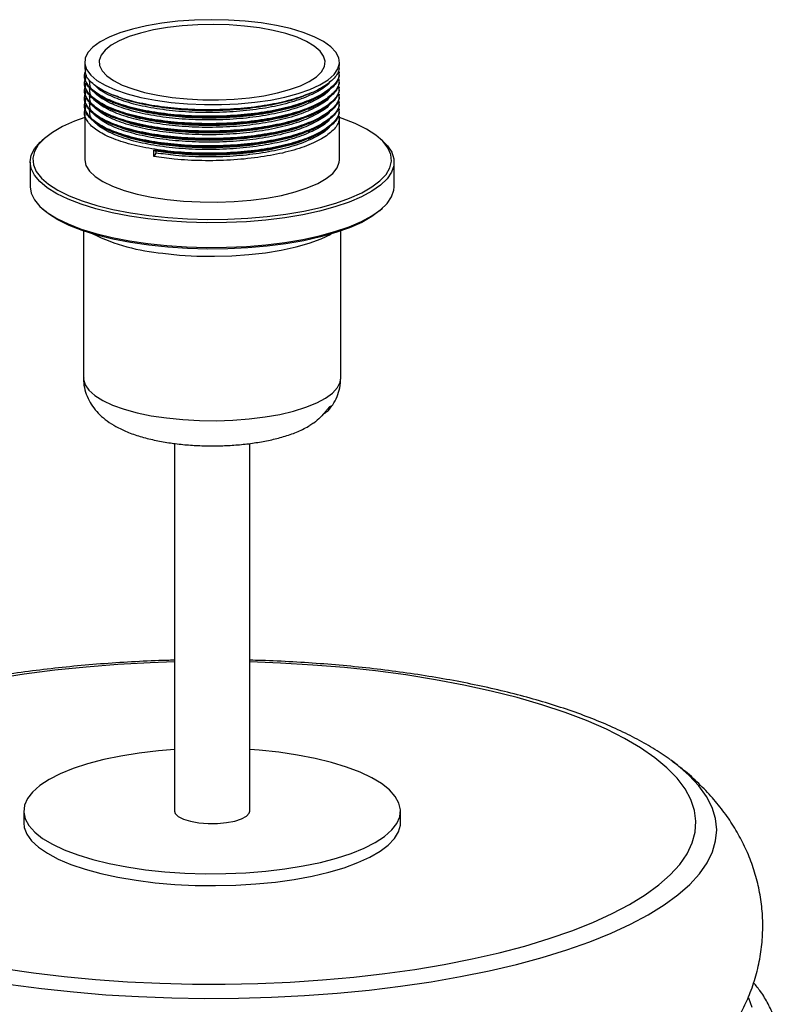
# Paper-space layout '_Dimétrica' of a CAD drawing. Header units: millimetres. Extents: x -165 to 165, y -17 to 463.
# Tile 4 of 4: x -31 to 90, y 306 to 463. Entities that reach past the tile are written whole.
import ezdxf

# ---------------------------------------------------------------- set-up
doc = ezdxf.new("R2010")
doc.units = ezdxf.units.MM

psp = doc.layouts.new('_Dimétrica')

# ---------------------------------------------------------------- linework, layer by layer
at = {"color": 7, "linetype": 'Continuous', "lineweight": 25}
for p, q in [((-20.3, 455.81), (-20.3, 454.7)), ((20.3, 455.29), (20.3, 455.81)), ((-20.3, 453.67), (-20.3, 453.52)), ((20.3, 454.11), (20.3, 454.26)), ((20.3, 452.93), (20.3, 453.08)), ((-20.3, 452.49), (-20.3, 452.34)), ((20.3, 451.75), (20.3, 451.9)), ((-20.3, 451.31), (-20.3, 451.16)), ((-20.3, 450.13), (-20.3, 449.99)), ((20.3, 450.57), (20.3, 450.72)), ((-20.3, 448.95), (-20.3, 448.81)), ((20.3, 449.4), (20.3, 449.54)), ((20.3, 448.22), (20.3, 448.37)), ((-20.3, 447.78), (-20.3, 440.29)), ((20.3, 440.29), (20.3, 447.19)), ((-26.73, 443.66), (-27.13, 443.31)), ((27.13, 443.31), (26.73, 443.66)), ((-9.27, 441.82), (-8.97, 441.65)), ((-9.27, 440.78), (-9.27, 441.82)), ((-8.97, 441.35), (-9.27, 440.78)), ((-8.97, 441.65), (-8.97, 441.35)), ((-29, 439.9), (-29, 435.97)), ((29, 435.97), (29, 439.9)), ((-27.13, 432.56), (-26.73, 432.21)), ((26.73, 432.21), (27.13, 432.56)), ((-20.5, 428.94), (-20.5, 405.55)), ((20.5, 405.55), (20.5, 428.94)), ((-6, 395.09), (-6, 336.58)), ((6, 336.58), (6, 395.11)), ((73.37, 344.46), (73.02, 344.72)), ((-30, 336.58), (-30, 334.7)), ((30, 334.7), (30, 336.58))]:
    psp.add_line(p, q, dxfattribs=at)
at = {"color": 7, "linetype": 'Continuous', "lineweight": 25, "flags": 128}
for points in [[(-18.99, 458.2), (-19.78, 457.34), (-20.21, 456.45), (-20.28, 455.54), (-20, 454.64), (-19.35, 453.77), (-18.36, 452.92), (-17.04, 452.13), (-15.42, 451.41), (-13.52, 450.76), (-11.38, 450.21), (-9.04, 449.75), (-6.54, 449.4), (-3.92, 449.17), (-1.23, 449.06), (1.48, 449.06), (4.17, 449.19), (6.78, 449.43), (9.27, 449.79), (11.59, 450.26), (13.71, 450.82), (15.58, 451.47), (17.18, 452.21), (18.47, 453), (19.43, 453.85), (20.04, 454.73), (20.29, 455.63), (20.18, 456.53), (19.72, 457.42), (18.9, 458.28), (17.74, 459.1), (16.27, 459.86), (14.5, 460.54), (12.48, 461.15), (10.24, 461.65), (7.81, 462.06), (5.24, 462.35), (2.58, 462.52), (-0.13, 462.58), (-2.83, 462.51), (-5.49, 462.33), (-8.04, 462.02), (-10.45, 461.61), (-12.68, 461.09), (-14.68, 460.48), (-16.42, 459.79), (-17.86, 459.03), (-18.99, 458.2)], [(-6.36, 450.2), (-3.96, 449.96), (-1.48, 449.83), (1.03, 449.82), (3.53, 449.93), (5.95, 450.15), (8.25, 450.48), (10.4, 450.91), (12.34, 451.44), (14.05, 452.06), (15.48, 452.75), (16.61, 453.49), (17.41, 454.29), (17.88, 455.11), (18, 455.95), (17.76, 456.78), (17.19, 457.59), (16.27, 458.37), (15.05, 459.1), (13.52, 459.77), (11.74, 460.36), (9.73, 460.86), (7.52, 461.26), (5.17, 461.56), (2.72, 461.74), (0.22, 461.81), (-2.29, 461.76), (-4.75, 461.6), (-7.12, 461.32), (-9.35, 460.94), (-11.4, 460.45), (-13.23, 459.88), (-14.8, 459.23), (-16.08, 458.51), (-17.05, 457.73), (-17.69, 456.92), (-17.98, 456.09), (-17.92, 455.26), (-17.52, 454.43), (-16.77, 453.63), (-15.7, 452.87), (-14.32, 452.17), (-12.66, 451.55), (-10.76, 451), (-8.65, 450.55), (-6.36, 450.2)], [(-20.3, 447), (-21.9, 446.41), (-23.82, 445.56), (-25.43, 444.64), (-26.73, 443.66), (-27.7, 442.64), (-28.31, 441.59), (-28.57, 440.53), (-28.47, 439.46), (-28.01, 438.4), (-27.2, 437.37), (-26.05, 436.37), (-24.57, 435.42), (-22.78, 434.54), (-20.7, 433.72), (-18.37, 432.99), (-15.8, 432.35), (-13.03, 431.81), (-10.1, 431.38)], [(-10.1, 431.38), (-7.05, 431.06), (-3.9, 430.85), (-0.71, 430.77), (2.5, 430.8), (5.67, 430.95), (8.77, 431.22), (11.76, 431.61), (14.6, 432.1), (17.26, 432.7), (19.7, 433.39), (21.9, 434.17), (23.82, 435.03), (25.43, 435.95), (26.73, 436.92), (27.7, 437.94), (28.31, 438.99), (28.57, 440.06), (28.47, 441.12), (28.01, 442.18), (27.2, 443.21), (26.05, 444.21), (24.57, 445.16), (22.78, 446.05), (20.7, 446.86), (20.3, 447)], [(-10.25, 430.85), (-13.18, 431.28), (-15.94, 431.82), (-18.51, 432.45), (-20.85, 433.18), (-22.94, 433.98), (-24.75, 434.86), (-26.26, 435.8), (-27.46, 436.79), (-28.32, 437.81), (-28.83, 438.86), (-29, 439.93), (-28.81, 440.99), (-28.28, 442.04), (-27.4, 443.06), (-27.13, 443.31)], [(27.13, 443.31), (27.93, 442.5), (28.62, 441.46), (28.96, 440.4), (28.95, 439.33), (28.59, 438.28), (27.88, 437.24), (26.83, 436.23), (25.46, 435.27), (23.78, 434.36), (21.81, 433.52), (19.57, 432.76), (17.1, 432.09), (14.42, 431.51), (11.57, 431.03), (8.57, 430.66), (5.47, 430.4), (2.3, 430.26), (-0.89, 430.23), (-4.07, 430.32), (-7.21, 430.53), (-10.25, 430.85)], [(-20.3, 440.29), (-20.3, 440.25), (-20.1, 439.35), (-19.54, 438.46), (-18.64, 437.61), (-17.4, 436.81), (-15.85, 436.06), (-14.02, 435.4), (-11.94, 434.82), (-9.64, 434.34), (-7.18, 433.96)], [(-7.18, 433.96), (-4.58, 433.7), (-1.91, 433.56), (0.81, 433.53), (3.5, 433.63), (6.14, 433.84), (8.66, 434.17), (11.03, 434.61), (13.2, 435.15), (15.14, 435.78), (16.81, 436.5), (18.18, 437.28), (19.22, 438.11), (19.92, 438.99), (20.26, 439.88), (20.3, 440.29)], [(-29, 435.97), (-28.83, 434.94), (-28.32, 433.89), (-27.46, 432.86), (-26.26, 431.88), (-24.75, 430.94), (-22.94, 430.06), (-20.85, 429.25), (-18.51, 428.53), (-15.94, 427.9), (-13.18, 427.36), (-10.25, 426.93)], [(-10.25, 426.93), (-7.21, 426.61), (-4.07, 426.4), (-0.89, 426.31), (2.3, 426.34), (5.47, 426.48), (8.57, 426.74), (11.57, 427.11), (14.42, 427.59), (17.1, 428.17), (19.57, 428.84), (21.81, 429.6), (23.78, 430.44), (25.46, 431.35), (26.83, 432.31), (27.88, 433.31), (28.59, 434.35), (28.95, 435.41), (29, 435.97)], [(-10.1, 426.67), (-13.03, 427.1), (-15.8, 427.64), (-18.37, 428.28), (-20.7, 429.01), (-22.78, 429.82), (-24.57, 430.71), (-26.05, 431.66), (-26.73, 432.21)], [(26.73, 432.21), (25.43, 431.23), (23.82, 430.31), (21.9, 429.46), (19.7, 428.68), (17.26, 427.98), (14.6, 427.39), (11.76, 426.89), (8.77, 426.51), (5.67, 426.24), (2.5, 426.09), (-0.71, 426.05), (-3.9, 426.14), (-7.05, 426.35), (-10.1, 426.67)], [(-7.87, 425.39), (-5.2, 425.11), (-2.44, 424.95), (0.35, 424.91), (3.13, 424.98), (5.87, 425.17), (8.51, 425.47), (11.02, 425.88), (13.36, 426.39), (15.48, 427), (17.36, 427.69), (18.97, 428.45), (18.98, 428.46)], [(-6, 346.38), (-8.54, 346.17), (-11.6, 345.81), (-14.52, 345.33), (-17.27, 344.76), (-19.83, 344.09), (-22.14, 343.33), (-24.2, 342.49), (-25.98, 341.59), (-27.45, 340.62), (-28.6, 339.61), (-29.41, 338.56), (-29.88, 337.49), (-30, 336.4), (-29.76, 335.32), (-29.18, 334.26), (-28.25, 333.22), (-27, 332.22), (-25.43, 331.28), (-23.56, 330.39), (-21.41, 329.58), (-19.01, 328.85), (-16.39, 328.21), (-13.58, 327.67), (-10.61, 327.23)], [(-10.61, 327.23), (-7.51, 326.9), (-4.33, 326.69), (-1.09, 326.59), (2.16, 326.61), (5.38, 326.74), (8.54, 327), (11.6, 327.36), (14.52, 327.83), (17.27, 328.41), (19.83, 329.08), (22.14, 329.84), (24.2, 330.67), (25.98, 331.58), (27.45, 332.55), (28.6, 333.56), (29.41, 334.61), (29.88, 335.68), (30, 336.76), (29.76, 337.84), (29.18, 338.91), (28.25, 339.94), (27, 340.94), (25.43, 341.89), (23.56, 342.78), (21.41, 343.59), (19.01, 344.32), (16.39, 344.96), (13.58, 345.5), (10.61, 345.94), (7.51, 346.26), (6, 346.38)], [(-6, 336.58), (-5.88, 336.18), (-5.39, 335.7), (-4.56, 335.28), (-3.45, 334.95), (-2.12, 334.71)], [(-2.12, 334.71), (-0.66, 334.59), (0.84, 334.6), (2.3, 334.74), (3.6, 334.98), (4.68, 335.33), (5.47, 335.76), (5.91, 336.24), (6, 336.58)], [(-30, 334.7), (-29.92, 333.98), (-29.51, 332.9), (-28.76, 331.85), (-27.67, 330.83), (-26.25, 329.86), (-24.53, 328.94), (-22.52, 328.09), (-20.24, 327.32), (-17.73, 326.63), (-15.01, 326.04), (-12.11, 325.55), (-9.07, 325.17), (-5.93, 324.89), (-2.71, 324.74), (0.53, 324.7), (3.77, 324.78), (6.97, 324.97), (10.08, 325.28), (13.08, 325.7), (15.92, 326.22), (18.58, 326.85), (21.02, 327.56), (23.21, 328.36), (25.13, 329.23), (26.75, 330.17), (28.06, 331.16), (29.04, 332.19), (29.69, 333.26), (29.98, 334.33), (30, 334.7)]]:
    psp.add_lwpolyline(points, dxfattribs=at)
at = {"color": 8, "linetype": 'Continuous', "lineweight": 25, "flags": 128}
for points in [[(-20.5, 405.55), (-20.49, 405.34), (-20.23, 404.45), (-19.63, 403.57), (-18.68, 402.74), (-17.42, 401.95), (-15.86, 401.22), (-14.03, 400.57), (-11.96, 400), (-9.69, 399.53), (-7.25, 399.16)], [(-7.25, 399.16), (-4.68, 398.9), (-2.04, 398.75), (0.64, 398.72), (3.31, 398.81), (5.92, 399.01), (8.43, 399.32), (10.8, 399.74), (12.98, 400.26), (14.94, 400.87), (16.65, 401.56), (18.07, 402.32), (19.18, 403.13), (19.96, 403.99), (20.4, 404.87), (20.5, 405.55)], [(-6, 360.31), (-9.87, 360.18), (-15.01, 359.9), (-20.08, 359.5), (-25.06, 358.99), (-29.92, 358.37), (-34.65, 357.65), (-39.22, 356.81), (-43.61, 355.88), (-47.8, 354.85), (-51.77, 353.73), (-55.51, 352.52), (-58.99, 351.23), (-62.2, 349.87), (-65.14, 348.43), (-67.77, 346.94), (-70.09, 345.38), (-72.1, 343.78)], [(-33.23, 311.52), (-28.46, 310.82), (-23.56, 310.24), (-18.56, 309.76), (-13.46, 309.4), (-8.31, 309.16), (-3.12, 309.03), (2.09, 309.02), (7.29, 309.12), (12.45, 309.34), (17.56, 309.68), (22.58, 310.13), (27.51, 310.7), (32.3, 311.37), (36.95, 312.15), (41.44, 313.03), (45.73, 314.02), (49.81, 315.09), (53.67, 316.26), (57.28, 317.51), (60.63, 318.84), (63.71, 320.24), (66.49, 321.7), (68.97, 323.23), (71.13, 324.81), (72.98, 326.43), (74.48, 328.09), (75.65, 329.78), (76.47, 331.5), (76.95, 333.22), (77.07, 334.96), (76.84, 336.69), (76.26, 338.42), (75.33, 340.13), (74.06, 341.81), (72.45, 343.46), (70.51, 345.07), (68.25, 346.63), (65.68, 348.14), (62.81, 349.59), (59.65, 350.97), (56.22, 352.27), (52.53, 353.5), (48.6, 354.64), (44.45, 355.69), (40.1, 356.64), (35.56, 357.49), (30.87, 358.24), (26.03, 358.88), (21.07, 359.41), (16.02, 359.83), (10.89, 360.13), (6, 360.31)], [(-32.11, 308.97), (-27.17, 308.32), (-22.11, 307.78), (-16.95, 307.34), (-11.73, 307.03), (-6.44, 306.83), (-1.14, 306.74), (4.18, 306.78), (9.47, 306.93), (14.73, 307.2), (19.92, 307.58), (25.02, 308.07), (30.01, 308.68), (34.87, 309.39), (39.58, 310.22), (44.12, 311.14), (48.46, 312.16), (52.59, 313.27), (56.49, 314.48), (60.15, 315.76), (63.54, 317.13), (66.65, 318.56), (69.47, 320.06), (71.99, 321.62), (74.2, 323.24), (76.07, 324.89), (77.62, 326.59), (78.83, 328.31), (79.69, 330.06), (80.2, 331.82), (80.37, 333.59), (80.18, 335.37), (79.64, 337.13), (78.75, 338.87), (77.52, 340.6), (75.95, 342.29), (74.05, 343.94), (73.37, 344.46)], [(86, 305.31), (85.49, 306.8)]]:
    psp.add_lwpolyline(points, dxfattribs=at)
at = {"color": 7, "linetype": 'Continuous', "lineweight": 25}
psp.add_arc((-5.1, 457.08), 31.81, 244.1252, 265.0107, dxfattribs=at)
for points, knots in [([(20.17, 455.29), (20.2, 455.06), (20.29, 454.31), (19.38, 453.08), (17.54, 451.67), (14.78, 450.43), (11.31, 449.42), (7.29, 448.69), (2.92, 448.27), (-1.62, 448.18), (-6.06, 448.42), (-10.2, 448.98), (-13.85, 449.83), (-16.83, 450.93), (-18.95, 452.21), (-20.16, 453.49), (-20.19, 454.34), (-20.2, 454.7)], [0, 0, 0, 0, 0.032037, 0.10234, 0.171943, 0.243102, 0.314184, 0.383684, 0.454144, 0.525488, 0.595957, 0.665452, 0.736529, 0.807692, 0.877302, 0.947596, 1, 1, 1, 1]), ([(20.17, 454.26), (20.2, 454.02), (20.29, 453.28), (19.38, 452.05), (17.54, 450.64), (14.78, 449.4), (11.31, 448.39), (7.29, 447.66), (2.92, 447.24), (-1.62, 447.15), (-6.06, 447.39), (-10.2, 447.95), (-13.85, 448.8), (-16.82, 449.9), (-18.98, 451.18), (-20.16, 452.59), (-20.46, 453.67), (-20.19, 454.25), (-20.14, 454.35)], [0, 0, 0, 0, 0.031015, 0.099076, 0.166459, 0.235348, 0.304163, 0.371446, 0.439658, 0.508726, 0.576948, 0.644226, 0.713036, 0.781929, 0.849319, 0.91737, 0.986431, 1, 1, 1, 1]), ([(20.17, 453.08), (20.2, 452.85), (20.29, 452.1), (19.38, 450.87), (17.54, 449.46), (14.78, 448.22), (11.31, 447.21), (7.29, 446.48), (2.92, 446.06), (-1.62, 445.97), (-6.06, 446.21), (-10.2, 446.77), (-13.85, 447.62), (-16.82, 448.72), (-18.98, 450), (-20.16, 451.41), (-20.46, 452.49), (-20.19, 453.07), (-20.14, 453.17)], [0, 0, 0, 0, 0.031015, 0.099076, 0.166459, 0.235348, 0.304163, 0.371446, 0.439658, 0.508726, 0.576948, 0.644226, 0.713036, 0.781929, 0.849319, 0.91737, 0.986431, 1, 1, 1, 1]), ([(20.17, 454.11), (20.2, 453.88), (20.29, 453.13), (19.38, 451.9), (17.54, 450.49), (14.78, 449.25), (11.31, 448.24), (7.29, 447.51), (2.92, 447.09), (-1.62, 447), (-6.06, 447.24), (-10.2, 447.8), (-13.85, 448.65), (-16.83, 449.75), (-18.95, 451.03), (-20.16, 452.32), (-20.19, 453.16), (-20.2, 453.52)], [0, 0, 0, 0, 0.032037, 0.10234, 0.171943, 0.243102, 0.314184, 0.383684, 0.454144, 0.525488, 0.595957, 0.665452, 0.736529, 0.807692, 0.877302, 0.947596, 1, 1, 1, 1]), ([(20.17, 451.9), (20.2, 451.67), (20.29, 450.92), (19.38, 449.69), (17.54, 448.28), (14.78, 447.04), (11.31, 446.03), (7.29, 445.3), (2.92, 444.88), (-1.62, 444.79), (-6.06, 445.03), (-10.2, 445.59), (-13.85, 446.44), (-16.82, 447.54), (-18.98, 448.82), (-20.16, 450.23), (-20.46, 451.31), (-20.19, 451.89), (-20.14, 451.99)], [0, 0, 0, 0, 0.031015, 0.099076, 0.166459, 0.235348, 0.304163, 0.371446, 0.439658, 0.508726, 0.576948, 0.644226, 0.713036, 0.781929, 0.849319, 0.91737, 0.986431, 1, 1, 1, 1]), ([(20.17, 452.93), (20.2, 452.7), (20.29, 451.95), (19.38, 450.72), (17.54, 449.31), (14.78, 448.07), (11.31, 447.06), (7.29, 446.33), (2.92, 445.91), (-1.62, 445.82), (-6.06, 446.06), (-10.2, 446.63), (-13.85, 447.47), (-16.83, 448.57), (-18.95, 449.86), (-20.16, 451.14), (-20.19, 451.98), (-20.2, 452.34)], [0, 0, 0, 0, 0.032037, 0.10234, 0.171943, 0.243102, 0.314184, 0.383684, 0.454144, 0.525488, 0.595957, 0.665452, 0.736529, 0.807692, 0.877302, 0.947596, 1, 1, 1, 1]), ([(20.17, 451.75), (20.2, 451.52), (20.29, 450.77), (19.38, 449.54), (17.54, 448.14), (14.78, 446.89), (11.31, 445.88), (7.29, 445.15), (2.92, 444.73), (-1.62, 444.64), (-6.06, 444.89), (-10.2, 445.45), (-13.85, 446.3), (-16.83, 447.39), (-18.95, 448.68), (-20.16, 449.96), (-20.19, 450.8), (-20.2, 451.17)], [0, 0, 0, 0, 0.032037, 0.10234, 0.171943, 0.243102, 0.314184, 0.383684, 0.454144, 0.525488, 0.595957, 0.665452, 0.736529, 0.807692, 0.877302, 0.947596, 1, 1, 1, 1]), ([(18.75, 451.53), (18.71, 451.46), (18.38, 450.91), (16.89, 449.95), (14.31, 448.74), (10.93, 447.77), (7.05, 447.06), (2.82, 446.65), (-1.57, 446.56), (-5.86, 446.8), (-9.86, 447.34), (-13.39, 448.16), (-16.27, 449.22), (-18.31, 450.46), (-19.47, 451.67), (-19.5, 452.47), (-19.52, 452.79)], [0, 0, 0, 0, 0.011276, 0.088229, 0.166901, 0.245489, 0.322328, 0.400228, 0.479105, 0.557016, 0.633849, 0.712431, 0.791108, 0.86807, 0.945785, 1, 1, 1, 1]), ([(18.75, 450.35), (18.71, 450.28), (18.38, 449.73), (16.89, 448.77), (14.31, 447.56), (10.93, 446.59), (7.05, 445.88), (2.82, 445.47), (-1.57, 445.38), (-5.86, 445.62), (-9.86, 446.16), (-13.39, 446.98), (-16.27, 448.04), (-18.31, 449.28), (-19.47, 450.49), (-19.5, 451.29), (-19.52, 451.61)], [0, 0, 0, 0, 0.011276, 0.088229, 0.166901, 0.245489, 0.322328, 0.400228, 0.479105, 0.557016, 0.633849, 0.712431, 0.791108, 0.86807, 0.945785, 1, 1, 1, 1]), ([(18.75, 452.71), (18.71, 452.64), (18.38, 452.09), (16.89, 451.13), (14.31, 449.92), (10.93, 448.94), (7.05, 448.24), (2.82, 447.83), (-1.57, 447.74), (-5.86, 447.98), (-9.85, 448.52), (-13.4, 449.33), (-16.22, 450.4), (-17.97, 451.34), (-18.44, 451.93), (-18.55, 452.07)], [0, 0, 0, 0, 0.012633, 0.098848, 0.186991, 0.275038, 0.361126, 0.448403, 0.536774, 0.624063, 0.710144, 0.798185, 0.886333, 0.972558, 1, 1, 1, 1]), ([(20.17, 450.72), (20.2, 450.49), (20.29, 449.74), (19.38, 448.51), (17.54, 447.1), (14.78, 445.86), (11.31, 444.85), (7.29, 444.12), (2.92, 443.7), (-1.62, 443.61), (-6.06, 443.85), (-10.2, 444.42), (-13.85, 445.26), (-16.82, 446.36), (-18.98, 447.65), (-20.16, 449.05), (-20.46, 450.13), (-20.19, 450.72), (-20.14, 450.81)], [0, 0, 0, 0, 0.031015, 0.099076, 0.166459, 0.235348, 0.304163, 0.371446, 0.439658, 0.508726, 0.576948, 0.644226, 0.713036, 0.781929, 0.849319, 0.91737, 0.986431, 1, 1, 1, 1]), ([(20.17, 450.57), (20.2, 450.34), (20.29, 449.6), (19.38, 448.36), (17.54, 446.96), (14.78, 445.71), (11.31, 444.7), (7.29, 443.98), (2.92, 443.55), (-1.62, 443.46), (-6.06, 443.71), (-10.2, 444.27), (-13.85, 445.12), (-16.83, 446.21), (-18.95, 447.5), (-20.16, 448.78), (-20.19, 449.63), (-20.2, 449.99)], [0, 0, 0, 0, 0.032037, 0.10234, 0.171943, 0.243102, 0.314184, 0.383684, 0.454144, 0.525488, 0.595957, 0.665452, 0.736529, 0.807692, 0.877302, 0.947596, 1, 1, 1, 1]), ([(18.75, 449.17), (18.71, 449.1), (18.38, 448.55), (16.89, 447.59), (14.31, 446.38), (10.93, 445.41), (7.05, 444.7), (2.82, 444.3), (-1.57, 444.21), (-5.86, 444.44), (-9.86, 444.98), (-13.39, 445.8), (-16.27, 446.86), (-18.31, 448.1), (-19.47, 449.32), (-19.5, 450.11), (-19.52, 450.44)], [0, 0, 0, 0, 0.011276, 0.088229, 0.166901, 0.245489, 0.322328, 0.400228, 0.479105, 0.557016, 0.633849, 0.712431, 0.791108, 0.86807, 0.945785, 1, 1, 1, 1]), ([(-16.26, 450.77), (-16.17, 450.73), (-15.99, 450.65), (-15.81, 450.57), (-15.72, 450.54)], [0, 0, 0, 0, 0.500001, 1, 1, 1, 1]), ([(15.18, 450.71), (14.86, 450.56), (13.68, 449.99), (10.9, 449.25), (7.06, 448.53), (2.82, 448.13), (-1.56, 448.04), (-5.86, 448.27), (-9.84, 448.82), (-13.24, 449.57), (-14.91, 450.25), (-15.67, 450.55)], [0, 0, 0, 0, 0.0467524, 0.1693453, 0.2892095, 0.4107297, 0.5337737, 0.6553102, 0.7751651, 0.897749, 1, 1, 1, 1]), ([(15.28, 450.69), (15.37, 450.73), (15.54, 450.8), (15.72, 450.88), (15.81, 450.92)], [0, 0, 0, 0, 0.499999, 1, 1, 1, 1]), ([(20.17, 449.54), (20.2, 449.31), (20.29, 448.56), (19.38, 447.33), (17.54, 445.93), (14.78, 444.68), (11.31, 443.67), (7.29, 442.94), (2.92, 442.52), (-1.62, 442.43), (-6.06, 442.68), (-10.2, 443.24), (-13.85, 444.09), (-16.82, 445.18), (-18.98, 446.47), (-20.16, 447.87), (-20.46, 448.96), (-20.19, 449.54), (-20.14, 449.63)], [0, 0, 0, 0, 0.031015, 0.099076, 0.166459, 0.235348, 0.304163, 0.371446, 0.439658, 0.508726, 0.576948, 0.644226, 0.713036, 0.781929, 0.849319, 0.91737, 0.986431, 1, 1, 1, 1]), ([(20.17, 448.36), (20.2, 448.13), (20.29, 447.39), (19.38, 446.15), (17.54, 444.75), (14.78, 443.5), (11.31, 442.49), (7.29, 441.77), (2.92, 441.35), (-1.62, 441.25), (-6.06, 441.5), (-10.2, 442.06), (-13.85, 442.91), (-16.82, 444), (-18.98, 445.29), (-20.16, 446.7), (-20.46, 447.78), (-20.19, 448.36), (-20.14, 448.45)], [0, 0, 0, 0, 0.031015, 0.099076, 0.166459, 0.235348, 0.304163, 0.371446, 0.439658, 0.508726, 0.576948, 0.644226, 0.713036, 0.781929, 0.849319, 0.91737, 0.986431, 1, 1, 1, 1]), ([(20.17, 449.4), (20.2, 449.16), (20.29, 448.42), (19.38, 447.18), (17.54, 445.78), (14.78, 444.53), (11.31, 443.52), (7.29, 442.8), (2.92, 442.38), (-1.62, 442.28), (-6.06, 442.53), (-10.2, 443.09), (-13.85, 443.94), (-16.83, 445.04), (-18.95, 446.32), (-20.16, 447.6), (-20.19, 448.45), (-20.2, 448.81)], [0, 0, 0, 0, 0.032037, 0.10234, 0.171943, 0.243102, 0.314184, 0.383684, 0.454144, 0.525488, 0.595957, 0.665452, 0.736529, 0.807692, 0.877302, 0.947596, 1, 1, 1, 1]), ([(18.75, 447.99), (18.71, 447.92), (18.38, 447.37), (16.89, 446.42), (14.31, 445.21), (10.93, 444.23), (7.05, 443.53), (2.82, 443.12), (-1.57, 443.03), (-5.86, 443.26), (-9.86, 443.8), (-13.39, 444.62), (-16.27, 445.68), (-18.31, 446.92), (-19.47, 448.14), (-19.5, 448.93), (-19.52, 449.26)], [0, 0, 0, 0, 0.011276, 0.088229, 0.166901, 0.245489, 0.322328, 0.400228, 0.479105, 0.557016, 0.633849, 0.712431, 0.791108, 0.86807, 0.945785, 1, 1, 1, 1]), ([(-16.26, 449.59), (-16.17, 449.55), (-15.99, 449.47), (-15.81, 449.4), (-15.72, 449.36)], [0, 0, 0, 0, 0.500001, 1, 1, 1, 1]), ([(-16.26, 448.41), (-16.17, 448.37), (-15.99, 448.29), (-15.81, 448.22), (-15.72, 448.18)], [0, 0, 0, 0, 0.500001, 1, 1, 1, 1]), ([(15.18, 449.53), (14.86, 449.38), (13.68, 448.81), (10.9, 448.07), (7.06, 447.35), (2.82, 446.95), (-1.56, 446.86), (-5.86, 447.09), (-9.84, 447.64), (-13.24, 448.39), (-14.91, 449.07), (-15.67, 449.37)], [0, 0, 0, 0, 0.046752, 0.169345, 0.289209, 0.41073, 0.533774, 0.65531, 0.775165, 0.897749, 1, 1, 1, 1]), ([(15.28, 449.51), (15.37, 449.55), (15.54, 449.62), (15.72, 449.7), (15.81, 449.74)], [0, 0, 0, 0, 0.499999, 1, 1, 1, 1]), ([(15.28, 448.33), (15.37, 448.37), (15.54, 448.45), (15.72, 448.52), (15.81, 448.56)], [0, 0, 0, 0, 0.499999, 1, 1, 1, 1]), ([(18.75, 446.82), (18.71, 446.75), (18.38, 446.19), (16.89, 445.24), (14.31, 444.03), (10.93, 443.05), (7.05, 442.35), (2.82, 441.94), (-1.57, 441.85), (-5.86, 442.08), (-9.86, 442.62), (-13.39, 443.44), (-16.27, 444.5), (-18.31, 445.74), (-19.47, 446.96), (-19.5, 447.75), (-19.52, 448.08)], [0, 0, 0, 0, 0.011276, 0.088229, 0.166901, 0.245489, 0.322328, 0.400228, 0.479105, 0.557016, 0.633849, 0.712431, 0.791108, 0.86807, 0.945785, 1, 1, 1, 1]), ([(-16.26, 447.23), (-16.17, 447.19), (-15.99, 447.12), (-15.81, 447.04), (-15.72, 447)], [0, 0, 0, 0, 0.500001, 1, 1, 1, 1]), ([(15.18, 448.35), (14.86, 448.2), (13.68, 447.63), (10.9, 446.89), (7.06, 446.18), (2.82, 445.77), (-1.56, 445.68), (-5.86, 445.91), (-9.84, 446.46), (-13.24, 447.22), (-14.91, 447.89), (-15.67, 448.19)], [0, 0, 0, 0, 0.0467524, 0.1693453, 0.2892095, 0.4107297, 0.5337737, 0.6553102, 0.7751651, 0.897749, 1, 1, 1, 1]), ([(15.18, 447.18), (14.86, 447.02), (13.68, 446.45), (10.9, 445.71), (7.06, 445), (2.82, 444.59), (-1.56, 444.5), (-5.86, 444.73), (-9.84, 445.28), (-13.24, 446.04), (-14.91, 446.71), (-15.67, 447.02)], [0, 0, 0, 0, 0.046752, 0.169345, 0.289209, 0.41073, 0.533774, 0.65531, 0.775165, 0.897749, 1, 1, 1, 1]), ([(20.17, 448.22), (20.2, 447.98), (20.29, 447.24), (19.38, 446.01), (17.54, 444.6), (14.78, 443.36), (11.31, 442.35), (7.29, 441.62), (2.92, 441.2), (-1.61, 441.11), (-5.77, 441.32), (-8.21, 441.67), (-9.27, 441.82)], [0, 0, 0, 0, 0.0492079, 0.1571928, 0.264102, 0.3734002, 0.4825811, 0.5893318, 0.6975572, 0.8071399, 0.9153799, 1, 1, 1, 1]), ([(20.17, 447.19), (20.2, 446.95), (20.29, 446.21), (19.38, 444.97), (17.54, 443.57), (14.78, 442.32), (11.31, 441.31), (7.29, 440.59), (2.92, 440.17), (-1.61, 440.08), (-5.77, 440.29), (-8.21, 440.63), (-9.27, 440.78)], [0, 0, 0, 0, 0.049208, 0.157193, 0.264102, 0.3734, 0.482581, 0.589332, 0.697557, 0.80714, 0.91538, 1, 1, 1, 1]), ([(15.28, 447.15), (15.37, 447.19), (15.54, 447.27), (15.72, 447.34), (15.81, 447.38)], [0, 0, 0, 0, 0.499999, 1, 1, 1, 1]), ([(-16.26, 446.05), (-16.17, 446.01), (-15.99, 445.94), (-15.81, 445.86), (-15.72, 445.82)], [0, 0, 0, 0, 0.500001, 1, 1, 1, 1]), ([(15.18, 446), (14.86, 445.84), (13.68, 445.28), (10.9, 444.53), (7.06, 443.82), (2.82, 443.41), (-1.56, 443.32), (-5.86, 443.56), (-9.84, 444.1), (-13.24, 444.86), (-14.91, 445.53), (-15.67, 445.84)], [0, 0, 0, 0, 0.046752, 0.169345, 0.289209, 0.41073, 0.533774, 0.65531, 0.775165, 0.897749, 1, 1, 1, 1]), ([(18.75, 445.64), (18.71, 445.57), (18.38, 445.02), (16.89, 444.06), (14.31, 442.85), (10.93, 441.87), (7.05, 441.17), (2.82, 440.76), (-1.56, 440.67), (-5.58, 440.88), (-7.93, 441.21), (-8.97, 441.35)], [0, 0, 0, 0, 0.018248, 0.142782, 0.270099, 0.397279, 0.521629, 0.647697, 0.775345, 0.901429, 1, 1, 1, 1]), ([(15.28, 445.97), (15.37, 446.01), (15.54, 446.09), (15.72, 446.17), (15.81, 446.2)], [0, 0, 0, 0, 0.4999992, 1, 1, 1, 1]), ([(-16.26, 444.87), (-16.17, 444.84), (-15.99, 444.76), (-15.81, 444.68), (-15.72, 444.64)], [0, 0, 0, 0, 0.500001, 1, 1, 1, 1]), ([(15.18, 444.82), (14.86, 444.66), (13.68, 444.1), (10.9, 443.35), (7.06, 442.64), (2.82, 442.23), (-1.56, 442.14), (-5.86, 442.38), (-9.84, 442.92), (-13.24, 443.68), (-14.91, 444.35), (-15.67, 444.66)], [0, 0, 0, 0, 0.046752, 0.169345, 0.289209, 0.41073, 0.533774, 0.65531, 0.775165, 0.897749, 1, 1, 1, 1]), ([(15.28, 444.8), (15.37, 444.83), (15.54, 444.91), (15.72, 444.99), (15.81, 445.03)], [0, 0, 0, 0, 0.499999, 1, 1, 1, 1]), ([(15.28, 443.62), (15.37, 443.66), (15.54, 443.73), (15.72, 443.81), (15.81, 443.85)], [0, 0, 0, 0, 0.499999, 1, 1, 1, 1]), ([(15.18, 443.64), (14.86, 443.48), (13.68, 442.92), (10.9, 442.17), (7.06, 441.46), (2.82, 441.05), (-1.56, 440.97), (-5.58, 441.17), (-7.93, 441.5), (-8.97, 441.65)], [0, 0, 0, 0, 0.062309, 0.225696, 0.385446, 0.547402, 0.71139, 0.873368, 1, 1, 1, 1]), ([(-20.46, 405.56), (-20.47, 405.3), (-20.49, 404.53), (-20.2, 403.29), (-19.65, 401.93), (-18.86, 400.71), (-17.89, 399.62), (-16.71, 398.64), (-15.27, 397.73), (-13.53, 396.91), (-11.5, 396.2), (-9.27, 395.63), (-7.37, 395.28), (-6.22, 395.12), (-5.88, 395.08)], [0, 0, 0, 0, 0.038244, 0.113598, 0.18707, 0.26089, 0.337554, 0.420209, 0.512754, 0.618207, 0.73288, 0.845176, 0.953304, 1, 1, 1, 1]), ([(18.67, 400.58), (18.86, 400.8), (19.35, 401.39), (19.92, 402.54), (20.4, 403.98), (20.46, 404.99), (20.49, 405.51)], [0, 0, 0, 0, 0.170294, 0.447327, 0.717291, 1, 1, 1, 1]), ([(18.9, 400.95), (18.9, 400.96), (18.93, 401.02), (18.86, 401.03), (18.73, 400.96), (18.45, 400.67), (17.99, 400.09), (17.25, 399.25), (16.38, 398.44), (15.78, 398.1), (15.57, 397.98)], [0, 0, 0, 0, 0.004186, 0.102166, 0.201205, 0.28663, 0.40939, 0.631491, 0.871232, 1, 1, 1, 1]), ([(17.75, 399.84), (17.85, 399.89), (18.25, 400.1), (18.61, 400.41), (18.7, 400.59), (18.72, 400.64)], [0, 0, 0, 0, 0.189242, 0.778076, 1, 1, 1, 1]), ([(-5.88, 395.08), (-5.47, 395.03), (-4.28, 394.89), (-2.26, 394.75), (0.17, 394.7), (2.59, 394.76), (4.98, 394.95), (7.3, 395.26), (9.54, 395.69), (11.69, 396.26), (13.74, 396.98), (14.96, 397.63), (15.58, 397.96)], [0, 0, 0, 0, 0.053954, 0.156294, 0.257897, 0.359299, 0.461003, 0.563581, 0.667848, 0.774967, 0.886707, 1, 1, 1, 1]), ([(-6, 360.59), (-6.41, 360.58), (-8.49, 360.54), (-12.23, 360.37), (-17.18, 360.06), (-22.07, 359.64), (-26.88, 359.12), (-31.59, 358.49), (-36.18, 357.76), (-40.63, 356.94), (-44.94, 356.01), (-49.08, 354.99), (-53.04, 353.88), (-56.81, 352.67), (-60.38, 351.37), (-63.73, 349.98), (-66.86, 348.5), (-69.74, 346.9), (-71.92, 345.55), (-73.05, 344.68), (-73.39, 344.41)], [0, 0, 0, 0, 0.014336, 0.073395, 0.132474, 0.191585, 0.25074, 0.309955, 0.369246, 0.428633, 0.488137, 0.547785, 0.60761, 0.667648, 0.727943, 0.788547, 0.849509, 0.910874, 0.972648, 1, 1, 1, 1]), ([(72.95, 344.76), (72.89, 344.81), (72.07, 345.45), (70.22, 346.61), (67.39, 348.22), (64.28, 349.73), (60.95, 351.15), (57.39, 352.48), (53.63, 353.7), (49.67, 354.84), (45.54, 355.87), (41.24, 356.82), (36.79, 357.66), (32.21, 358.4), (27.51, 359.04), (22.71, 359.58), (17.82, 360.01), (12.87, 360.34), (8.92, 360.53), (6.62, 360.57), (6, 360.59)], [0, 0, 0, 0, 0.004639, 0.066756, 0.129162, 0.191358, 0.253214, 0.314712, 0.375879, 0.436761, 0.497404, 0.557848, 0.61813, 0.678278, 0.73832, 0.798276, 0.858165, 0.918003, 0.977805, 1, 1, 1, 1]), ([(79.94, 298.18), (80.45, 298.78), (81.59, 300.13), (83.14, 302.43), (84.58, 305), (85.8, 307.75), (86.76, 310.68), (87.42, 313.76), (87.73, 316.84), (87.72, 319.89), (87.39, 322.89), (86.77, 325.8), (85.86, 328.62), (84.69, 331.32), (83.26, 333.91), (81.6, 336.38), (79.68, 338.75), (77.51, 341.01), (75.37, 342.94), (73.89, 344.04), (73.28, 344.5)], [0, 0, 0, 0, 0.046038, 0.103414, 0.158831, 0.212808, 0.271446, 0.328553, 0.384392, 0.439335, 0.493723, 0.547803, 0.601934, 0.656509, 0.71197, 0.768833, 0.827709, 0.889314, 0.954448, 1, 1, 1, 1]), ([(87.39, 290.33), (87.64, 290.67), (88.36, 291.68), (89.22, 293.45), (89.95, 295.59), (90.32, 297.72), (90.36, 299.83), (90.08, 301.9), (89.49, 303.93), (88.59, 305.91), (87.52, 307.7), (86.63, 308.79), (86.24, 309.27)], [0, 0, 0, 0, 0.059331, 0.174394, 0.285007, 0.391594, 0.495468, 0.598368, 0.701581, 0.806742, 0.915183, 1, 1, 1, 1])]:
    psp.add_open_spline(points, degree=3, knots=knots, dxfattribs=at)

doc.saveas('drawing.dxf')
